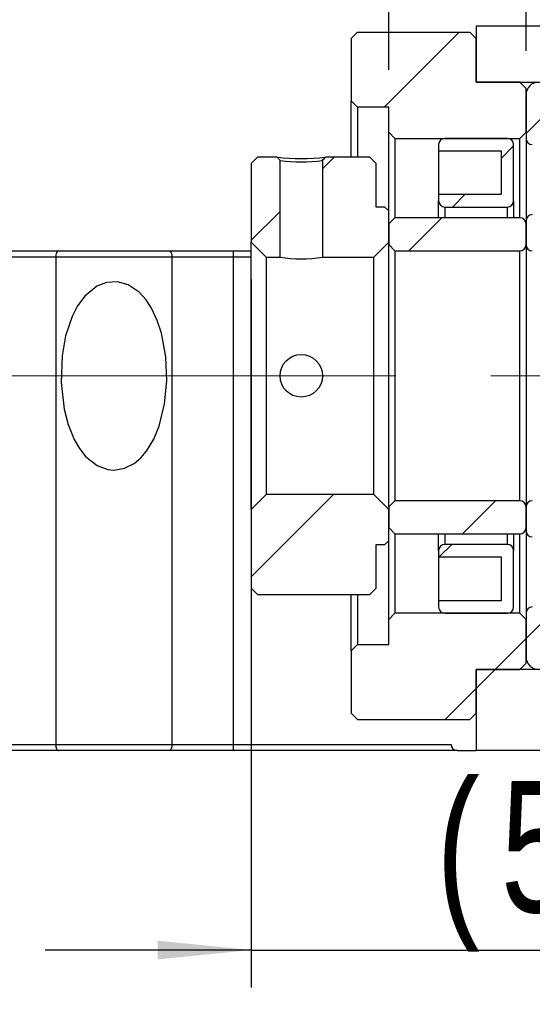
# Model space of a CAD drawing. Header units: millimetres. Extents: x 55 to 273, y 20 to 196.
# Tile 4 of 10: x 206 to 220, y 39 to 65. Entities that reach past the tile are written whole.
import ezdxf

# ---------------------------------------------------------------- set-up
doc = ezdxf.new("R2010")
doc.units = ezdxf.units.MM
doc.linetypes.add('CENTERX2', pattern=[20.32, 12.7, -2.54, 2.54, -2.54])
doc.layers.add('FORMAT', color=7, linetype='Continuous')
doc.styles.add('SLDTEXTSTYLE0', font='TXT', dxfattribs={"width": 0.75})
doc.dimstyles.new('SLDDIMSTYLE2', dxfattribs={"dimtxt": 3.5, "dimasz": 2.5, "dimexe": 0, "dimexo": 0.0625, "dimgap": 0.875, "dimtad": 1, "dimlfac": 3, "dimrnd": 1e-09, "dimzin": 12, "dimdsep": 46, "dimtxsty": 'SLDTEXTSTYLE0', "dimsah": 1, "dimcen": 0.09, "dimadec": 0, "dimazin": 3, "dimtfac": 1, "dimtofl": 0, "dimtmove": 0, "dimatfit": 3, "dimfxl": 0, "dimfrac": 2, "dimtolj": 1, "dimtzin": 12, "dimarcsym": 0})
doc.dimstyles.new('SLDDIMSTYLE3', dxfattribs={"dimtxt": 3.5, "dimasz": 2.5, "dimexe": 0, "dimexo": 0.0625, "dimgap": 0.875, "dimtad": 1, "dimlfac": 3, "dimrnd": 1e-09, "dimzin": 12, "dimdsep": 46, "dimtxsty": 'SLDTEXTSTYLE0', "dimsah": 1, "dimcen": 0.09, "dimadec": 0, "dimazin": 3, "dimtfac": 1, "dimtmove": 0, "dimatfit": 0, "dimfxl": 0, "dimfrac": 2, "dimtolj": 1, "dimtzin": 12, "dimarcsym": 0})

# ---------------------------------------------------------------- blocks, each defined once
blk = doc.blocks.new('_D_11')
at = {"layer": 'FORMAT', "color": 7}
for p, q in [((231.68, 44.895), (231.68, 32.718)), ((190.347, 38.062), (190.347, 32.718)), ((190.347, 33.718), (231.68, 33.718))]:
    blk.add_line(p, q, dxfattribs=at)
for points in [[(190.347, 33.718), (192.847, 33.468), (192.847, 33.968)], [(231.68, 33.718), (229.18, 33.968), (229.18, 33.468)]]:
    blk.add_solid(points, dxfattribs=at)
at = {"layer": 'FORMAT', "color": 7, "insert": (206.852, 38.229), "char_height": 3.5, "attachment_point": 1, "style": 'SLDTEXTSTYLE0'}
blk.add_mtext('124', dxfattribs=at)
blk = doc.blocks.new('_D_12')
at = {"layer": 'FORMAT', "color": 7}
for p, q in [((212.013, 58.295), (212.013, 39.409)), ((228.68, 46.895), (228.68, 39.409)), ((212.013, 40.409), (206.513, 40.409)), ((212.013, 40.409), (228.68, 40.409)), ((228.68, 40.409), (234.18, 40.409))]:
    blk.add_line(p, q, dxfattribs=at)
for points in [[(212.013, 40.409), (209.513, 40.659), (209.513, 40.159)], [(228.68, 40.409), (231.18, 40.159), (231.18, 40.659)]]:
    blk.add_solid(points, dxfattribs=at)
at = {"layer": 'FORMAT', "color": 7, "char_height": 3.5, "attachment_point": 1, "style": 'SLDTEXTSTYLE0'}
for s, insert in [('(', (216.948, 44.921)), (')', (223.842, 44.921)), ('50', (218.669, 44.921))]:
    blk.add_mtext(s, dxfattribs=dict(at, insert=insert))
blk = doc.blocks.new('_D_14')
at = {"layer": 'FORMAT', "color": 7}
for p, q in [((215.68, 63.895), (215.68, 68.658)), ((219.347, 64.395), (219.347, 68.658)), ((215.68, 67.658), (210.18, 67.658)), ((215.68, 67.658), (219.347, 67.658)), ((219.347, 67.658), (224.847, 67.658))]:
    blk.add_line(p, q, dxfattribs=at)
for points in [[(215.68, 67.658), (213.18, 67.908), (213.18, 67.408)], [(219.347, 67.658), (221.847, 67.408), (221.847, 67.908)]]:
    blk.add_solid(points, dxfattribs=at)
at = {"layer": 'FORMAT', "color": 7, "insert": (215.021, 72.17), "char_height": 3.5, "attachment_point": 1, "style": 'SLDTEXTSTYLE0'}
blk.add_mtext('11', dxfattribs=at)

msp = doc.modelspace()

# ---------------------------------------------------------------- hatches: boundary and pattern name
at = {"layer": 'FORMAT', "linetype": 'Continuous', "lineweight": 18}
h = msp.add_hatch(dxfattribs=at)
h.set_pattern_fill('ANSI31', color=256, style=0)
h.paths.add_polyline_path([(215.68, 62.2283), (215.8467, 62.0616), (219.18, 62.0616), (219.3467, 62.2283), (219.3467, 63.3949), (219.18, 63.5616), (218.0133, 63.5616), (218.0133, 64.7283), (217.8467, 64.8949), (214.8467, 64.8949), (214.68, 64.7283), (214.68, 63.0616), (214.8467, 62.8949), (215.68, 62.8949)], flags=0)
h = msp.add_hatch(dxfattribs=at)
h.set_pattern_fill('ANSI31', color=256, style=0)
edge = h.paths.add_edge_path(flags=0)
edge.add_line((231.68, 62.2283), (231.68, 65.0616))
edge.add_line((231.68, 65.0616), (218.0133, 65.0616))
edge.add_line((218.0133, 65.0616), (218.0133, 63.5616))
edge.add_line((218.0133, 63.5616), (228.68, 63.5616))
edge.add_line((228.68, 63.5616), (228.68, 62.0616))
edge.add_line((228.68, 62.0616), (231.5133, 62.0616))
edge.add_arc((231.5133, 62.2283), 0.1667, 270, 360)
h = msp.add_hatch(dxfattribs=at)
h.set_pattern_fill('ANSI31', color=256, style=0)
edge = h.paths.add_edge_path(flags=0)
edge.add_line((224.0133, 62.8116), (224.0133, 63.3949))
edge.add_arc((223.8467, 63.3949), 0.1667, 0, 90)
edge.add_line((223.8467, 63.5616), (219.68, 63.5616))
edge.add_arc((219.68, 63.2283), 0.3333, 90, 180)
edge.add_line((219.3467, 63.2283), (219.3467, 62.0616))
edge.add_arc((219.5133, 62.0616), 0.1667, 180, 270)
edge.add_line((219.5133, 61.8949), (220.4608, 61.8949))
edge.add_arc((220.4608, 61.9616), 0.0667, 270, 331.33026)
edge.add_arc((221.68, 61.2949), 1.3229, 81.66529, 151.33026, ccw=False)
edge.add_arc((221.8814, 62.6698), 0.0667, 261.66529, 273)
edge.add_line((221.8849, 62.6033), (222.68, 62.6449))
edge.add_line((222.68, 62.6449), (223.8467, 62.6449))
edge.add_arc((223.8467, 62.8116), 0.1667, 270, 360)
h = msp.add_hatch(dxfattribs=at)
h.set_pattern_fill('ANSI31', color=256, style=0)
edge = h.paths.add_edge_path(flags=0)
edge.add_line((218.68, 61.7283), (218.68, 60.5616))
edge.add_line((218.68, 60.5616), (217.0133, 60.5616))
edge.add_line((217.0133, 60.5616), (217.0133, 60.3949))
edge.add_arc((217.18, 60.3949), 0.1667, 180, 270)
edge.add_line((217.18, 60.2283), (218.8467, 60.2283))
edge.add_arc((218.8467, 60.3949), 0.1667, 270, 360)
edge.add_line((219.0133, 60.3949), (219.0133, 61.8949))
edge.add_arc((218.8467, 61.8949), 0.1667, 0, 90)
edge.add_line((218.8467, 62.0616), (217.18, 62.0616))
edge.add_arc((217.18, 61.8949), 0.1667, 90, 180)
edge.add_line((217.0133, 61.8949), (217.0133, 61.7283))
edge.add_line((217.0133, 61.7283), (218.68, 61.7283))
h = msp.add_hatch(dxfattribs=at)
h.set_pattern_fill('ANSI31', color=256, style=0)
h.paths.add_polyline_path([(212.0133, 59.2949), (212.4133, 58.8949), (212.78, 58.8949), (212.78, 61.4706), (212.6998, 61.5616), (212.18, 61.5616), (212.0133, 61.3949)], flags=0)
h = msp.add_hatch(dxfattribs=at)
h.set_pattern_fill('ANSI31', color=256, style=0)
edge = h.paths.add_edge_path(flags=0)
edge.add_line((215.28, 58.8949), (215.68, 59.2949))
edge.add_line((215.68, 59.2949), (215.68, 60.1283))
edge.add_line((215.68, 60.1283), (215.58, 60.2283))
edge.add_line((215.58, 60.2283), (215.3467, 60.2283))
edge.add_line((215.3467, 60.2283), (215.3467, 61.3949))
edge.add_line((215.3467, 61.3949), (215.18, 61.5616))
edge.add_line((215.18, 61.5616), (213.9935, 61.5616))
edge.add_line((213.9935, 61.5616), (213.9133, 61.4706))
edge.add_line((213.9133, 61.4706), (213.9133, 58.8949))
edge.add_line((213.9133, 58.8949), (215.28, 58.8949))
h = msp.add_hatch(dxfattribs=at)
h.set_pattern_fill('ANSI31', color=256, style=0)
edge = h.paths.add_edge_path(flags=0)
edge.add_line((219.3467, 59.8616), (219.3467, 59.2283))
edge.add_arc((219.5133, 59.2283), 0.1667, 180, 270)
edge.add_line((219.5133, 59.0616), (223.68, 59.0616))
edge.add_arc((223.68, 59.3949), 0.3333, 270, 360)
edge.add_line((224.0133, 59.3949), (224.0133, 60.5616))
edge.add_arc((223.8467, 60.5616), 0.1667, 360, 450)
edge.add_line((223.8467, 60.7283), (222.9169, 60.7283))
edge.add_arc((222.9169, 60.6616), 0.0667, 90, 152.88538)
edge.add_arc((221.68, 61.2949), 1.3229, 253.64191, 332.88538, ccw=False)
edge.add_arc((221.2886, 59.9616), 0.0667, 73.64191, 90)
edge.add_line((221.2886, 60.0283), (219.5133, 60.0283))
edge.add_arc((219.5133, 59.8616), 0.1667, 90, 180)
h = msp.add_hatch(dxfattribs=at)
h.set_pattern_fill('ANSI31', color=256, style=0)
edge = h.paths.add_edge_path(flags=0)
edge.add_line((215.68, 59.2283), (215.8467, 59.0616))
edge.add_line((215.8467, 59.0616), (219.18, 59.0616))
edge.add_arc((219.18, 59.2283), 0.1667, 270, 360)
edge.add_line((219.3467, 59.2283), (219.3467, 59.7783))
edge.add_arc((219.18, 59.7783), 0.1667, 0, 90)
edge.add_line((219.18, 59.9449), (215.8467, 59.9449))
edge.add_line((215.8467, 59.9449), (215.68, 59.7783))
edge.add_line((215.68, 59.7783), (215.68, 59.2283))
h = msp.add_hatch(dxfattribs=at)
h.set_pattern_fill('ANSI31', color=256, style=0)
h.paths.add_polyline_path([(215.58, 51.2283), (215.68, 51.3283), (215.68, 52.1616), (215.28, 52.5616), (212.4133, 52.5616), (212.0133, 52.1616), (212.0133, 50.0616), (212.18, 49.8949), (215.18, 49.8949), (215.3467, 50.0616), (215.3467, 51.2283)], flags=0)
h = msp.add_hatch(dxfattribs=at)
h.set_pattern_fill('ANSI31', color=256, style=0)
edge = h.paths.add_edge_path(flags=0)
edge.add_line((215.8467, 52.3949), (215.68, 52.2283))
edge.add_line((215.68, 52.2283), (215.68, 51.6783))
edge.add_line((215.68, 51.6783), (215.8467, 51.5116))
edge.add_line((215.8467, 51.5116), (219.18, 51.5116))
edge.add_arc((219.18, 51.6783), 0.1667, 270, 360)
edge.add_line((219.3467, 51.6783), (219.3467, 52.2283))
edge.add_arc((219.18, 52.2283), 0.1667, 0, 90)
edge.add_line((219.18, 52.3949), (215.8467, 52.3949))
h = msp.add_hatch(dxfattribs=at)
h.set_pattern_fill('ANSI31', color=256, style=0)
edge = h.paths.add_edge_path(flags=0)
edge.add_line((223.68, 52.3949), (219.5133, 52.3949))
edge.add_arc((219.5133, 52.2283), 0.1667, 90, 180)
edge.add_line((219.3467, 52.2283), (219.3467, 51.5949))
edge.add_arc((219.5133, 51.5949), 0.1667, 180, 270)
edge.add_line((219.5133, 51.4283), (221.2886, 51.4283))
edge.add_arc((221.2886, 51.4949), 0.0667, 270, 286.35809)
edge.add_arc((221.68, 50.1616), 1.3229, 27.11462, 106.35809, ccw=False)
edge.add_arc((222.9169, 50.7949), 0.0667, 207.11462, 270)
edge.add_line((222.9169, 50.7283), (223.8467, 50.7283))
edge.add_arc((223.8467, 50.8949), 0.1667, 270, 360)
edge.add_line((224.0133, 50.8949), (224.0133, 52.0616))
edge.add_arc((223.68, 52.0616), 0.3333, 360, 450)
h = msp.add_hatch(dxfattribs=at)
h.set_pattern_fill('ANSI31', color=256, style=0)
edge = h.paths.add_edge_path(flags=0)
edge.add_line((217.0133, 51.0616), (217.0133, 50.8949))
edge.add_line((217.0133, 50.8949), (218.68, 50.8949))
edge.add_line((218.68, 50.8949), (218.68, 49.7283))
edge.add_line((218.68, 49.7283), (217.0133, 49.7283))
edge.add_line((217.0133, 49.7283), (217.0133, 49.5616))
edge.add_arc((217.18, 49.5616), 0.1667, 180, 270)
edge.add_line((217.18, 49.3949), (218.8467, 49.3949))
edge.add_arc((218.8467, 49.5616), 0.1667, 270, 360)
edge.add_line((219.0133, 49.5616), (219.0133, 51.0616))
edge.add_arc((218.8467, 51.0616), 0.1667, 0, 90)
edge.add_line((218.8467, 51.2283), (217.18, 51.2283))
edge.add_arc((217.18, 51.0616), 0.1667, 90, 180)
h = msp.add_hatch(dxfattribs=at)
h.set_pattern_fill('ANSI31', color=256, style=0)
h.paths.add_polyline_path([(215.8467, 49.3949), (215.68, 49.2283), (215.68, 48.5616), (214.8467, 48.5616), (214.68, 48.3949), (214.68, 46.7283), (214.8467, 46.5616), (217.8467, 46.5616), (218.0133, 46.7283), (218.0133, 47.8949), (219.18, 47.8949), (219.3467, 48.0616), (219.3467, 49.2283), (219.18, 49.3949)], flags=0)
h = msp.add_hatch(dxfattribs=at)
h.set_pattern_fill('ANSI31', color=256, style=0)
edge = h.paths.add_edge_path(flags=0)
edge.add_line((231.68, 45.8949), (231.68, 49.2283))
edge.add_arc((231.5133, 49.2283), 0.1667, 0, 90)
edge.add_line((231.5133, 49.3949), (228.68, 49.3949))
edge.add_line((228.68, 49.3949), (228.68, 47.8949))
edge.add_line((228.68, 47.8949), (218.0133, 47.8949))
edge.add_line((218.0133, 47.8949), (218.0133, 45.7283))
edge.add_line((218.0133, 45.7283), (231.5133, 45.7283))
edge.add_arc((231.5133, 45.8949), 0.1667, 270, 360)
h = msp.add_hatch(dxfattribs=at)
h.set_pattern_fill('ANSI31', color=256, style=0)
edge = h.paths.add_edge_path(flags=0)
edge.add_line((219.68, 47.8949), (223.8467, 47.8949))
edge.add_arc((223.8467, 48.0616), 0.1667, 270, 360)
edge.add_line((224.0133, 48.0616), (224.0133, 48.6449))
edge.add_arc((223.8467, 48.6449), 0.1667, 0, 90)
edge.add_line((223.8467, 48.8116), (222.68, 48.8116))
edge.add_line((222.68, 48.8116), (221.8849, 48.8533))
edge.add_arc((221.8814, 48.7867), 0.0667, 87, 98.33471)
edge.add_arc((221.68, 50.1616), 1.3229, 208.66974, 278.33471, ccw=False)
edge.add_arc((220.4608, 49.4949), 0.0667, 28.66974, 90)
edge.add_line((220.4608, 49.5616), (219.5133, 49.5616))
edge.add_arc((219.5133, 49.3949), 0.1667, 90, 180)
edge.add_line((219.3467, 49.3949), (219.3467, 48.2283))
edge.add_arc((219.68, 48.2283), 0.3333, 180, 270)

# ---------------------------------------------------------------- linework, layer by layer
at = {"color": 7, "linetype": 'Continuous', "lineweight": 25}
for p, q in [((214.68, 64.7283), (214.8467, 64.8949)), ((214.8467, 64.8949), (217.8467, 64.8949)), ((217.8467, 64.8949), (218.0133, 64.7283)), ((218.0133, 65.0616), (218.0133, 63.5616)), ((218.0133, 65.0616), (231.68, 65.0616)), ((214.68, 64.7283), (214.68, 63.0616)), ((218.0133, 63.5616), (218.0133, 64.7283)), ((218.0133, 63.5616), (228.68, 63.5616)), ((219.18, 63.5616), (218.0133, 63.5616)), ((219.18, 63.5616), (219.3467, 63.3949)), ((219.3467, 62.2283), (219.3467, 63.3949)), ((214.8467, 62.8949), (214.68, 63.0616)), ((214.68, 61.5616), (214.68, 63.0616)), ((219.3467, 63.2283), (219.3467, 62.0616)), ((215.68, 62.8949), (214.8467, 62.8949)), ((214.8467, 62.8949), (214.8467, 61.5616)), ((215.68, 62.2283), (215.68, 62.8949)), ((215.8467, 62.0616), (215.68, 62.2283)), ((215.68, 60.1283), (215.68, 62.2283)), ((215.8467, 62.0616), (219.18, 62.0616)), ((215.8467, 62.0616), (215.8467, 59.9449)), ((218.8467, 62.0616), (217.18, 62.0616)), ((219.3467, 62.2283), (219.18, 62.0616)), ((219.18, 59.9449), (219.18, 62.0616)), ((219.3467, 62.0616), (219.3467, 59.8616)), ((217.0133, 61.8949), (217.0133, 61.7283)), ((217.0133, 61.7283), (218.68, 61.7283)), ((217.0133, 61.7283), (217.0133, 60.5616)), ((218.68, 61.7283), (218.68, 60.5616)), ((219.0133, 60.3949), (219.0133, 61.8949)), ((212.0133, 61.3949), (212.18, 61.5616)), ((212.6998, 61.5616), (212.18, 61.5616)), ((212.6998, 61.5616), (212.78, 61.4706)), ((212.78, 58.8949), (212.78, 61.4706)), ((213.9133, 61.4706), (213.9133, 58.8949)), ((215.18, 61.5616), (213.9935, 61.5616)), ((215.18, 61.5616), (215.3467, 61.3949)), ((212.0133, 61.3949), (212.0133, 59.2949)), ((215.3467, 60.2283), (215.3467, 61.3949)), ((217.0133, 60.5616), (217.0133, 60.3949)), ((218.68, 60.5616), (217.0133, 60.5616)), ((215.58, 60.2283), (215.3467, 60.2283)), ((215.58, 60.2283), (215.68, 60.1283)), ((217.0133, 59.9449), (217.0133, 60.3949)), ((217.18, 60.2283), (218.8467, 60.2283)), ((219.0133, 60.3949), (219.0133, 59.9449)), ((215.68, 59.2949), (215.68, 60.1283)), ((215.68, 59.7783), (215.8467, 59.9449)), ((219.18, 59.9449), (215.8467, 59.9449)), ((215.68, 59.7783), (215.68, 59.2283)), ((219.3467, 59.8616), (219.3467, 59.2283)), ((219.3467, 59.2283), (219.3467, 59.7783)), ((212.4133, 58.8949), (212.0133, 59.2949)), ((212.0133, 52.1616), (212.0133, 59.2949)), ((215.68, 59.2949), (215.28, 58.8949)), ((215.8467, 59.0616), (215.68, 59.2283)), ((215.68, 52.2283), (215.68, 59.2283)), ((219.3467, 59.2283), (219.3467, 52.2283)), ((205.1625, 59.0616), (206.8771, 59.0616)), ((206.7954, 58.8949), (205.1625, 58.8949)), ((209.8979, 58.8949), (206.7954, 58.8949)), ((206.7954, 58.8949), (206.7954, 45.8949)), ((206.8771, 59.0616), (209.8163, 59.0616)), ((209.8163, 59.0616), (211.5308, 59.0616)), ((209.8979, 45.8949), (209.8979, 58.8949)), ((211.5308, 58.8949), (209.8979, 58.8949)), ((211.5308, 59.0616), (211.5308, 58.8949)), ((211.5308, 59.0616), (212.0133, 59.0616)), ((211.5308, 58.8949), (211.5308, 45.8949)), ((212.4133, 58.8949), (212.78, 58.8949)), ((212.4133, 58.8949), (212.4133, 52.5616)), ((213.9133, 58.8949), (215.28, 58.8949)), ((215.28, 52.5616), (215.28, 58.8949)), ((215.8467, 59.0616), (219.18, 59.0616)), ((215.8467, 59.0616), (215.8467, 52.3949)), ((219.18, 52.3949), (219.18, 59.0616)), ((212.0133, 52.1616), (212.4133, 52.5616)), ((215.28, 52.5616), (212.4133, 52.5616)), ((215.28, 52.5616), (215.68, 52.1616)), ((215.68, 52.2283), (215.8467, 52.3949)), ((219.18, 52.3949), (215.8467, 52.3949)), ((212.0133, 52.1616), (212.0133, 50.0616)), ((215.68, 52.2283), (215.68, 51.6783)), ((215.68, 51.3283), (215.68, 52.1616)), ((219.3467, 51.6783), (219.3467, 52.2283)), ((219.3467, 52.2283), (219.3467, 51.5949)), ((215.8467, 51.5116), (215.68, 51.6783)), ((215.8467, 51.5116), (219.18, 51.5116)), ((215.8467, 51.5116), (215.8467, 49.3949)), ((217.0133, 51.0616), (217.0133, 51.5116)), ((219.0133, 51.5116), (219.0133, 51.0616)), ((219.18, 49.3949), (219.18, 51.5116)), ((219.3467, 51.5949), (219.3467, 49.3949)), ((215.3467, 51.2283), (215.58, 51.2283)), ((215.3467, 50.0616), (215.3467, 51.2283)), ((215.68, 51.3283), (215.58, 51.2283)), ((215.68, 49.2283), (215.68, 51.3283)), ((218.8467, 51.2283), (217.18, 51.2283)), ((217.0133, 51.0616), (217.0133, 50.8949)), ((219.0133, 49.5616), (219.0133, 51.0616)), ((217.0133, 50.8949), (218.68, 50.8949)), ((217.0133, 50.8949), (217.0133, 49.7283)), ((218.68, 50.8949), (218.68, 49.7283)), ((212.18, 49.8949), (212.0133, 50.0616)), ((215.3467, 50.0616), (215.18, 49.8949)), ((212.18, 49.8949), (215.18, 49.8949)), ((214.68, 48.3949), (214.68, 49.8949)), ((214.8467, 49.8949), (214.8467, 48.5616)), ((217.0133, 49.7283), (217.0133, 49.5616)), ((218.68, 49.7283), (217.0133, 49.7283)), ((215.68, 49.2283), (215.8467, 49.3949)), ((219.18, 49.3949), (215.8467, 49.3949)), ((217.18, 49.3949), (218.8467, 49.3949)), ((219.18, 49.3949), (219.3467, 49.2283)), ((219.3467, 49.3949), (219.3467, 48.2283)), ((215.68, 48.5616), (215.68, 49.2283)), ((219.3467, 48.0616), (219.3467, 49.2283)), ((214.68, 48.3949), (214.8467, 48.5616)), ((214.68, 48.3949), (214.68, 46.7283)), ((214.8467, 48.5616), (215.68, 48.5616)), ((218.0133, 47.8949), (218.0133, 45.7283)), ((228.68, 47.8949), (218.0133, 47.8949)), ((218.0133, 47.8949), (219.18, 47.8949)), ((218.0133, 46.7283), (218.0133, 47.8949)), ((219.3467, 48.0616), (219.18, 47.8949)), ((214.8467, 46.5616), (214.68, 46.7283)), ((214.8467, 46.5616), (217.8467, 46.5616)), ((218.0133, 46.7283), (217.8467, 46.5616)), ((205.1625, 45.8949), (206.7954, 45.8949)), ((206.8771, 45.7283), (205.1625, 45.7283)), ((206.7954, 45.8949), (209.8979, 45.8949)), ((209.8163, 45.7283), (206.8771, 45.7283)), ((211.5308, 45.7283), (209.8163, 45.7283)), ((209.8979, 45.8949), (211.5308, 45.8949)), ((211.5308, 45.8949), (211.5308, 45.7283)), ((211.5308, 45.8949), (217.3467, 45.8949)), ((217.5133, 45.7283), (211.5308, 45.7283)), ((217.5133, 45.7283), (218.0133, 45.7283)), ((231.5133, 45.7283), (218.0133, 45.7283))]:
    msp.add_line(p, q, dxfattribs=at)
at = {"color": 8, "linetype": 'Continuous', "lineweight": 25}
for p, q in [((217.18, 60.2283), (217.18, 59.9449)), ((218.8467, 59.9449), (218.8467, 60.2283)), ((212.0133, 58.8949), (211.5308, 58.8949)), ((217.18, 51.5116), (217.18, 51.2283)), ((218.8467, 51.2283), (218.8467, 51.5116))]:
    msp.add_line(p, q, dxfattribs=at)
at = {"color": 7, "linetype": 'Continuous', "lineweight": 25, "flags": 128}
for points in [[(213.9133, 61.4706), (213.9348, 61.4949), (213.9562, 61.5192), (213.9935, 61.5616)], [(206.8771, 59.0616), (206.8611, 59.0584), (206.8458, 59.0489), (206.8317, 59.0335), (206.8193, 59.0128), (206.8092, 58.9875), (206.8016, 58.9587), (206.797, 58.9274), (206.7954, 58.8949)], [(209.8163, 59.0616), (209.8322, 59.0584), (209.8475, 59.0489), (209.8616, 59.0335), (209.874, 59.0128), (209.8842, 58.9875), (209.8917, 58.9587), (209.8964, 58.9274), (209.8979, 58.8949)], [(208.3467, 53.2116), (208.6338, 53.2605), (208.8899, 53.3927), (209.0668, 53.5425), (209.2175, 53.7185), (209.4112, 54.0369), (209.5543, 54.3832), (209.7013, 54.9779), (209.7589, 55.5914), (209.7344, 56.2351), (209.6175, 56.8657), (209.5057, 57.2063), (209.3531, 57.5287), (209.2047, 57.7551), (209.0236, 57.9557), (208.7302, 58.1568), (208.4456, 58.2391), (208.1481, 58.2216), (207.8895, 58.1185), (207.571, 57.855), (207.3796, 57.5957), (207.2304, 57.3087), (207.0575, 56.7966), (206.9623, 56.2608), (206.9353, 55.5468), (207.0179, 54.8383), (207.1247, 54.4257), (207.2842, 54.0331), (207.4251, 53.7902), (207.5992, 53.5707), (207.9005, 53.3319), (208.1873, 53.2266), (208.3467, 53.2116)], [(206.7954, 45.8949), (206.797, 45.8624), (206.8016, 45.8311), (206.8092, 45.8023), (206.8193, 45.7771), (206.8317, 45.7563), (206.8458, 45.7409), (206.8611, 45.7315), (206.8771, 45.7283)], [(209.8979, 45.8949), (209.8964, 45.8624), (209.8917, 45.8311), (209.8842, 45.8023), (209.874, 45.7771), (209.8616, 45.7563), (209.8475, 45.7409), (209.8322, 45.7315), (209.8163, 45.7283)]]:
    msp.add_lwpolyline(points, dxfattribs=at)
at = {"color": 7, "linetype": 'Continuous', "lineweight": 25}
msp.add_circle((213.3467, 55.7283), 0.5667, dxfattribs=at)
for centre, radius, start, end in [((219.68, 63.2283), 0.3333, 90, 180), ((217.18, 61.8949), 0.1667, 90, 180), ((218.8467, 61.8949), 0.1667, 0, 90), ((219.5133, 62.0616), 0.1667, 180, 270), ((213.3467, 67.191), 5.6664, 263.44494, 276.55506), ((213.3467, 65.8557), 4.4216, 262.63686, 277.36314), ((217.18, 60.3949), 0.1667, 180, 270), ((218.8467, 60.3949), 0.1667, 270, 0), ((219.18, 59.7783), 0.1667, 0, 90), ((219.5133, 59.8616), 0.1667, 90, 180), ((219.18, 59.2283), 0.1667, 270, 0), ((219.5133, 59.2283), 0.1667, 180, 270), ((213.3467, 62.0348), 3.1906, 259.76987, 280.23013), ((219.18, 52.2283), 0.1667, 0, 90), ((219.5133, 52.2283), 0.1667, 90, 180), ((219.18, 51.6783), 0.1667, 270, 0), ((219.5133, 51.5949), 0.1667, 180, 270), ((217.18, 51.0616), 0.1667, 90, 180), ((218.8467, 51.0616), 0.1667, 0, 90), ((217.18, 49.5616), 0.1667, 180, 270), ((218.8467, 49.5616), 0.1667, 270, 0), ((219.5133, 49.3949), 0.1667, 90, 180), ((219.68, 48.2283), 0.3333, 180, 270), ((217.5133, 45.8949), 0.1667, 180, 270)]:
    msp.add_arc(centre, radius, start, end, dxfattribs=at)
at = {"layer": 'FORMAT', "color": 7, "linetype": 'CENTERX2', "lineweight": 18}
msp.add_line((182.8467, 55.7283), (235.815, 55.7283), dxfattribs=at)

# ---------------------------------------------------------------- dimensions: what is measured, and where the dimension line sits
at = {"layer": 'FORMAT', "color": 7}
for base, p1, p2, dimstyle, picture, middle in [((219.3467, 67.6582), (215.68, 62.8949), (219.3467, 63.3949), 'SLDDIMSTYLE3', '_D_14', (217.6069, 67.6582)), ((231.68, 33.7177), (190.3467, 39.0616), (231.68, 45.8949), 'SLDDIMSTYLE2', '_D_11', (210.7312, 33.7177))]:
    dim = msp.add_linear_dim(base=base, p1=p1, p2=p2, dimstyle=dimstyle, dxfattribs=at)
    dim.commit()
    dim.dimension.update_dxf_attribs({"geometry": picture, "text_midpoint": middle, "dimtype": 160})
dim = msp.add_linear_dim(base=(228.68, 40.409), p1=(212.0133, 59.2949), p2=(228.68, 47.8949), text='(<>)', dimstyle='SLDDIMSTYLE3', dxfattribs=at)
dim.commit()
dim.dimension.update_dxf_attribs({"geometry": '_D_12', "text_midpoint": (221.2554, 40.409), "dimtype": 160})

doc.saveas('drawing.dxf')
